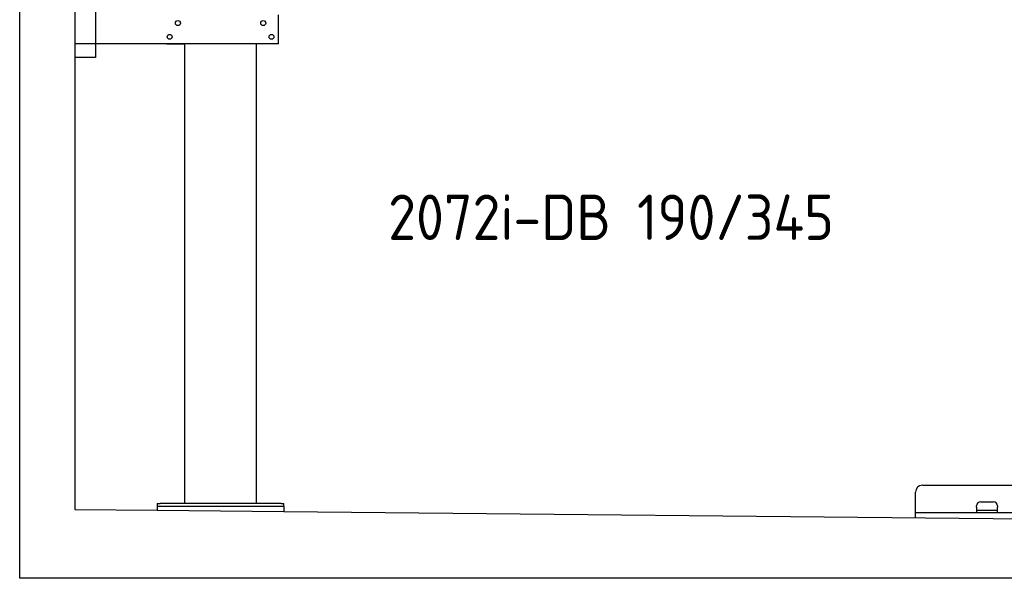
# Model space of a CAD drawing. Header units: millimetres. Extents: x 873 to 6785, y 5966 to 11766.
# Tile 1 of 4: x 873 to 4451, y 5966 to 7995. Entities that reach past the tile are written whole.
import ezdxf

# ---------------------------------------------------------------- set-up
doc = ezdxf.new("R2010")
doc.units = ezdxf.units.MM
doc.layers.get('0').update_dxf_attribs({"lineweight": 25})
doc.styles.add('STANDARD-1', font='arial.ttf')

msp = doc.modelspace()

# ---------------------------------------------------------------- linework, layer by layer
for p, q in [((872.8, 5965.9), (872.8, 11765.9)), ((1072.8, 11565.9), (1072.8, 6215.9)), ((1147.8, 8063), (1147.8, 7858)), ((1812.8, 7908), (1812.8, 8013)), ((1812.8, 7908), (1072.8, 7908)), ((1407.8, 7908), (1470.8, 7908)), ((1472.8, 6238), (1472.8, 7908)), ((1732.8, 6238), (1732.8, 7908)), ((1797.8, 7908), (1734.8, 7908)), ((1147.8, 7858), (1072.8, 7858)), ((4152.8, 6304), (4692.8, 6304)), ((4127.4, 6186.5), (4127.8, 6279)), ((1372.8, 6238), (1372.8, 6228)), ((1372.8, 6238), (1382.8, 6238)), ((1372.8, 6228), (1832.8, 6228)), ((1372.8, 6228), (1372.8, 6213)), ((1822.8, 6238), (1382.8, 6238)), ((1822.8, 6238), (1832.8, 6238)), ((1832.8, 6228), (1832.8, 6238)), ((1832.8, 6228), (1832.8, 6213)), ((4350, 6224), (4350, 6229)), ((4365, 6244), (4411, 6244)), ((4426, 6229), (4426, 6224)), ((1072.8, 6215.9), (1372.8, 6213)), ((1372.8, 6213), (1832.7, 6208.6)), ((1832.8, 6213), (1832.8, 6208.6)), ((1832.8, 6208.6), (4717.8, 6179.9)), ((4127.5, 6205.1), (4717.8, 6205.1)), ((4350, 6224), (4350, 6204)), ((4352, 6214), (4350, 6214)), ((4352, 6214), (4424, 6214)), ((4426, 6214), (4424, 6214)), ((4426, 6204), (4426, 6224)), ((6472.8, 5965.9), (872.8, 5965.9))]:
    msp.add_line(p, q)
for centre in [(1447.8, 7983), (1757.8, 7983), (1417.8, 7933), (1787.8, 7933)]:
    msp.add_circle(centre, 9)
for centre, radius, start, end in [((4152.8, 6279), 25, 90, 180), ((4365, 6229), 15, 90, 180), ((4411, 6229), 15, 0, 90)]:
    msp.add_arc(centre, radius, start, end)

# ---------------------------------------------------------------- texts
at = {"insert": (2211.7, 7360), "char_height": 165, "width": 2051.959, "attachment_point": 1, "style": 'STANDARD-1'}
msp.add_mtext('\\pt330;{\\Fisocp2|c0;2072i-DB 190/345}', dxfattribs=at)

doc.saveas('drawing.dxf')
